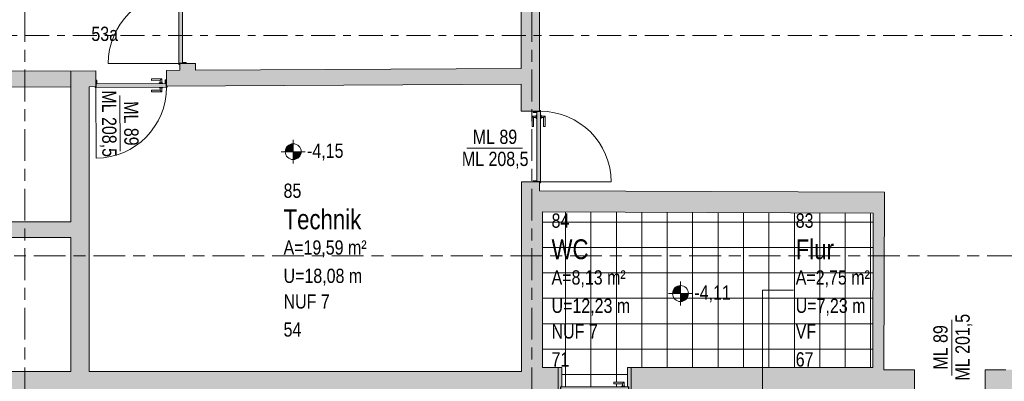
# Model space of a CAD drawing. Header units: metres. Extents: x 2 to 163, y -54 to 869.
# Tile 47 of 78: x 30.46 to 42.85, y 6.4 to 10.96. Entities that reach past the tile are written whole.
import ezdxf

# ---------------------------------------------------------------- set-up
doc = ezdxf.new("R2010")
doc.units = ezdxf.units.M
doc.linetypes.add('_Rasterlinie_', pattern=[0.75, 0.4, -0.1, 0.15, -0.1])
doc.linetypes.add('_Schnittlinie_', pattern=[0.6, 0.3, -0.1, 0.1, -0.1])
for name, color, linetype, lineweight in [('A_Geschossdecken_Oberflächenschraffur', 7, 'Continuous', 5), ('A_Hoehenkoten', 124, 'Continuous', 5), ('A_Raster', 128, 'Continuous', 5), ('A_Raum-Txt', 16, 'Continuous', 5), ('A_Symbol-S_A', 172, 'Continuous', 5), ('A_Tuer', 128, 'Continuous', 5), ('A_Türen_Element', 128, 'Continuous', 5), ('A_Türen_Rahmen', 128, 'Continuous', 5), ('A_Wand', 244, 'Continuous', 5), ('A_Wand_Schraff', 1, 'Continuous', 5), ('A_Öffnung', 128, 'Continuous', 5)]:
    doc.layers.add(name, color=color, linetype=linetype, lineweight=lineweight)
doc.styles.add('Arial_1', font='arial.ttf', dxfattribs={"width": 0.8, "height": 0.18})
doc.styles.add('Arial_B', font='txt', dxfattribs={"width": 0.8, "height": 0.25})
pattern_1 = [(0, (56.20742, 4.247), (0, 0.32), []), (90, (56.20742, 4.247), (-0.32, 2e-17), [])]

# ---------------------------------------------------------------- blocks, each defined once
blk = doc.blocks.new('TU DF 1 - Rahmenstock flächenbündig variabel - DL - H - 840 x 2000-8069375-AB-E-1 OK FFB')
at = {"layer": 'A_Tuer', "lineweight": 9}
h = blk.add_hatch(color=253, dxfattribs=at)
h.paths.add_polyline_path([(-0.43, 0.145), (-0.46, 0.145), (-0.46, -0.145), (-0.415, -0.145), (-0.415, 0.1), (-0.43, 0.1)], flags=0)
h.paths.add_polyline_path([(0.43, 0.145), (0.43, 0.1), (0.415, 0.1), (0.415, -0.145), (0.46, -0.145), (0.46, 0.145)], flags=0)
blk.add_hatch(color=253, dxfattribs=at).paths.add_polyline_path([(-0.414, 0.145), (-0.426, 0.145), (-0.426, 0.1), (0.426, 0.1), (0.426, 0.145), (-0.346, 0.145)], flags=0)
at = {"layer": 'A_Tuer', "color": 250, "lineweight": 9}
for p, q in [((-0.46, -0.145), (-0.46, 0.145)), ((-0.38, 0.155), (-0.38, 0.145)), ((-0.38, 0.155), (-0.34, 0.155)), ((-0.37, 0.205), (-0.37, 0.155)), ((-0.24, 0.205), (-0.37, 0.205)), ((-0.37, 0.205), (-0.37, 0.155)), ((-0.24, 0.205), (-0.37, 0.205)), ((-0.35, 0.155), (-0.35, 0.185)), ((-0.35, 0.185), (-0.24, 0.185)), ((-0.35, 0.155), (-0.35, 0.185)), ((-0.35, 0.185), (-0.24, 0.185)), ((-0.34, 0.145), (-0.34, 0.155)), ((-0.24, 0.205), (-0.24, 0.185)), ((-0.24, 0.205), (-0.24, 0.185)), ((0.46, 0.145), (0.46, -0.145)), ((-0.38, 0.1), (-0.38, 0.09)), ((-0.34, 0.09), (-0.38, 0.09)), ((-0.37, 0.09), (-0.37, 0.04)), ((-0.37, 0.09), (-0.37, 0.04)), ((-0.37, 0.04), (-0.24, 0.04)), ((-0.37, 0.04), (-0.24, 0.04)), ((-0.35, 0.06), (-0.35, 0.09)), ((-0.35, 0.06), (-0.35, 0.09)), ((-0.24, 0.06), (-0.35, 0.06)), ((-0.24, 0.06), (-0.35, 0.06)), ((-0.34, 0.09), (-0.34, 0.1)), ((-0.24, 0.06), (-0.24, 0.04)), ((-0.24, 0.06), (-0.24, 0.04))]:
    blk.add_line(p, q, dxfattribs=at)
for points in [[(-0.35, 0.185), (-0.35, 0.185), (-0.35, 0.185), (-0.351, 0.186), (-0.351, 0.186), (-0.352, 0.187), (-0.352, 0.187), (-0.353, 0.188), (-0.354, 0.189), (-0.355, 0.19), (-0.356, 0.191), (-0.356, 0.191), (-0.357, 0.192), (-0.357, 0.192), (-0.358, 0.193), (-0.359, 0.194), (-0.359, 0.194), (-0.36, 0.195), (-0.361, 0.196), (-0.361, 0.196), (-0.362, 0.197), (-0.363, 0.198), (-0.363, 0.198), (-0.364, 0.199), (-0.364, 0.199), (-0.365, 0.2), (-0.366, 0.201), (-0.366, 0.201), (-0.367, 0.202), (-0.368, 0.203), (-0.368, 0.203), (-0.369, 0.204), (-0.369, 0.204), (-0.37, 0.205), (-0.37, 0.205), (-0.37, 0.205)], [(-0.35, 0.185), (-0.35, 0.185), (-0.35, 0.185), (-0.351, 0.186), (-0.351, 0.186), (-0.352, 0.187), (-0.352, 0.187), (-0.353, 0.188), (-0.354, 0.189), (-0.355, 0.19), (-0.356, 0.191), (-0.356, 0.191), (-0.357, 0.192), (-0.357, 0.192), (-0.358, 0.193), (-0.359, 0.194), (-0.359, 0.194), (-0.36, 0.195), (-0.361, 0.196), (-0.361, 0.196), (-0.362, 0.197), (-0.363, 0.198), (-0.363, 0.198), (-0.364, 0.199), (-0.364, 0.199), (-0.365, 0.2), (-0.366, 0.201), (-0.366, 0.201), (-0.367, 0.202), (-0.368, 0.203), (-0.368, 0.203), (-0.369, 0.204), (-0.369, 0.204), (-0.37, 0.205), (-0.37, 0.205), (-0.37, 0.205)], [(-0.37, 0.04), (-0.37, 0.04), (-0.37, 0.04), (-0.369, 0.041), (-0.369, 0.041), (-0.368, 0.042), (-0.368, 0.042), (-0.367, 0.043), (-0.366, 0.044), (-0.365, 0.045), (-0.364, 0.046), (-0.364, 0.046), (-0.363, 0.047), (-0.363, 0.047), (-0.362, 0.048), (-0.361, 0.049), (-0.361, 0.049), (-0.36, 0.05), (-0.359, 0.051), (-0.359, 0.051), (-0.358, 0.052), (-0.357, 0.053), (-0.357, 0.053), (-0.356, 0.054), (-0.356, 0.054), (-0.355, 0.055), (-0.354, 0.056), (-0.354, 0.056), (-0.353, 0.057), (-0.352, 0.058), (-0.352, 0.058), (-0.351, 0.059), (-0.351, 0.059), (-0.35, 0.06), (-0.35, 0.06), (-0.35, 0.06)], [(-0.37, 0.04), (-0.37, 0.04), (-0.37, 0.04), (-0.369, 0.041), (-0.369, 0.041), (-0.368, 0.042), (-0.368, 0.042), (-0.367, 0.043), (-0.366, 0.044), (-0.365, 0.045), (-0.364, 0.046), (-0.364, 0.046), (-0.363, 0.047), (-0.363, 0.047), (-0.362, 0.048), (-0.361, 0.049), (-0.361, 0.049), (-0.36, 0.05), (-0.359, 0.051), (-0.359, 0.051), (-0.358, 0.052), (-0.357, 0.053), (-0.357, 0.053), (-0.356, 0.054), (-0.356, 0.054), (-0.355, 0.055), (-0.354, 0.056), (-0.354, 0.056), (-0.353, 0.057), (-0.352, 0.058), (-0.352, 0.058), (-0.351, 0.059), (-0.351, 0.059), (-0.35, 0.06), (-0.35, 0.06), (-0.35, 0.06)]]:
    blk.add_open_spline(points, degree=3, knots=[0, 0, 0, 0, 0.083333, 0.125, 0.166667, 0.208333, 0.229167, 0.25, 0.291667, 0.333333, 0.354167, 0.375, 0.395833, 0.416667, 0.4375, 0.458333, 0.479167, 0.5, 0.520833, 0.541667, 0.5625, 0.583333, 0.604167, 0.625, 0.645833, 0.666667, 0.6875, 0.708333, 0.75, 0.770833, 0.791667, 0.833333, 0.875, 0.916667, 1, 1, 1, 1], dxfattribs=at)
at = {"layer": 'A_Türen_Element', "color": 250, "lineweight": 9}
for p, q in [((-0.426, 0.145), (0.426, 0.145)), ((-0.426, 0.1), (-0.426, 0.145)), ((0.426, 0.145), (0.426, 0.1)), ((0.426, 0.1), (-0.426, 0.1))]:
    blk.add_line(p, q, dxfattribs=at)
at = {"layer": 'A_Türen_Rahmen', "color": 250, "lineweight": 9}
for p, q in [((-0.43, 0.145), (-0.46, 0.145)), ((-0.43, 0.1), (-0.43, 0.145)), ((0.46, 0.145), (0.43, 0.145)), ((0.43, 0.145), (0.43, 0.1)), ((-0.415, 0.1), (-0.43, 0.1)), ((-0.415, -0.145), (-0.415, 0.1)), ((0.43, 0.1), (0.415, 0.1)), ((0.415, 0.1), (0.415, -0.145)), ((-0.46, -0.145), (-0.415, -0.145)), ((0.415, -0.145), (0.46, -0.145))]:
    blk.add_line(p, q, dxfattribs=at)
at = {"layer": 'A_Öffnung', "color": 250, "lineweight": 9}
blk.add_line((0.43, 0.145), (0.43, 1.005), dxfattribs=at)
blk.add_arc((0.43, 0.145), 0.86, 90, 180, dxfattribs=at)
blk = doc.blocks.new('TU DF 1 - Stahl-Eckzarge flächenbündig - DL - 860 x 2070-8580523-AB-E-1 OK FFB')
at = {"layer": 'A_Tuer', "lineweight": 9}
h = blk.add_hatch(color=253, dxfattribs=at)
h.paths.add_polyline_path([(0.455, 0.115), (0.455, 0.125), (0.445, 0.125), (0.445, 0.115), (0.447, 0.115), (0.447, 0.123), (0.453, 0.123), (0.453, 0.115)], flags=0)
h.paths.add_polyline_path([(0.445, 0.035), (0.445, 0.045), (0.443, 0.045), (0.443, 0.037), (0.432, 0.037), (0.432, 0.078), (0.445, 0.078), (0.445, 0.08), (0.43, 0.08), (0.43, 0.035), (0.445, 0.035)], flags=0)
h.paths.add_polyline_path([(-0.43, 0.035), (-0.43, 0.08), (-0.445, 0.08), (-0.445, 0.078), (-0.432, 0.078), (-0.432, 0.037), (-0.443, 0.037), (-0.443, 0.045), (-0.445, 0.045), (-0.445, 0.035)], flags=0)
h.paths.add_polyline_path([(-0.445, 0.115), (-0.445, 0.125), (-0.455, 0.125), (-0.455, 0.115), (-0.453, 0.115), (-0.453, 0.123), (-0.447, 0.123), (-0.447, 0.115)], flags=0)
blk.add_hatch(color=253, dxfattribs=at).paths.add_polyline_path([(0.441, 0.08), (0.441, 0.125), (-0.441, 0.125), (-0.441, 0.08), (0.251, 0.08)], flags=0)
at = {"layer": 'A_Tuer', "color": 250, "lineweight": 9}
for p, q in [((-0.395, 0.135), (-0.395, 0.125)), ((-0.395, 0.135), (-0.355, 0.135)), ((-0.385, 0.185), (-0.385, 0.135)), ((-0.255, 0.185), (-0.385, 0.185)), ((-0.385, 0.185), (-0.385, 0.135)), ((-0.255, 0.185), (-0.385, 0.185)), ((-0.365, 0.135), (-0.365, 0.165)), ((-0.365, 0.165), (-0.255, 0.165)), ((-0.365, 0.135), (-0.365, 0.165)), ((-0.365, 0.165), (-0.255, 0.165)), ((-0.355, 0.125), (-0.355, 0.135)), ((-0.255, 0.185), (-0.255, 0.165)), ((-0.255, 0.185), (-0.255, 0.165)), ((-0.395, 0.08), (-0.395, 0.07)), ((-0.355, 0.07), (-0.395, 0.07)), ((-0.385, 0.07), (-0.385, 0.02)), ((-0.385, 0.07), (-0.385, 0.02)), ((-0.385, 0.02), (-0.255, 0.02)), ((-0.385, 0.02), (-0.255, 0.02)), ((-0.365, 0.04), (-0.365, 0.07)), ((-0.365, 0.04), (-0.365, 0.07)), ((-0.255, 0.04), (-0.365, 0.04)), ((-0.255, 0.04), (-0.365, 0.04)), ((-0.355, 0.07), (-0.355, 0.08)), ((-0.255, 0.04), (-0.255, 0.02)), ((-0.255, 0.04), (-0.255, 0.02))]:
    blk.add_line(p, q, dxfattribs=at)
for points in [[(-0.365, 0.165), (-0.365, 0.165), (-0.365, 0.165), (-0.366, 0.166), (-0.366, 0.166), (-0.367, 0.167), (-0.367, 0.167), (-0.368, 0.168), (-0.369, 0.169), (-0.37, 0.17), (-0.371, 0.171), (-0.371, 0.171), (-0.372, 0.172), (-0.372, 0.172), (-0.373, 0.173), (-0.374, 0.174), (-0.374, 0.174), (-0.375, 0.175), (-0.376, 0.176), (-0.376, 0.176), (-0.377, 0.177), (-0.378, 0.178), (-0.378, 0.178), (-0.379, 0.179), (-0.379, 0.179), (-0.38, 0.18), (-0.381, 0.181), (-0.381, 0.181), (-0.382, 0.182), (-0.383, 0.183), (-0.383, 0.183), (-0.384, 0.184), (-0.384, 0.184), (-0.385, 0.185), (-0.385, 0.185), (-0.385, 0.185)], [(-0.365, 0.165), (-0.365, 0.165), (-0.365, 0.165), (-0.366, 0.166), (-0.366, 0.166), (-0.367, 0.167), (-0.367, 0.167), (-0.368, 0.168), (-0.369, 0.169), (-0.37, 0.17), (-0.371, 0.171), (-0.371, 0.171), (-0.372, 0.172), (-0.372, 0.172), (-0.373, 0.173), (-0.374, 0.174), (-0.374, 0.174), (-0.375, 0.175), (-0.376, 0.176), (-0.376, 0.176), (-0.377, 0.177), (-0.378, 0.178), (-0.378, 0.178), (-0.379, 0.179), (-0.379, 0.179), (-0.38, 0.18), (-0.381, 0.181), (-0.381, 0.181), (-0.382, 0.182), (-0.383, 0.183), (-0.383, 0.183), (-0.384, 0.184), (-0.384, 0.184), (-0.385, 0.185), (-0.385, 0.185), (-0.385, 0.185)], [(-0.385, 0.02), (-0.385, 0.02), (-0.385, 0.02), (-0.384, 0.021), (-0.384, 0.021), (-0.383, 0.022), (-0.383, 0.022), (-0.382, 0.023), (-0.381, 0.024), (-0.38, 0.025), (-0.379, 0.026), (-0.379, 0.026), (-0.378, 0.027), (-0.378, 0.027), (-0.377, 0.028), (-0.376, 0.029), (-0.376, 0.029), (-0.375, 0.03), (-0.374, 0.031), (-0.374, 0.031), (-0.373, 0.032), (-0.372, 0.033), (-0.372, 0.033), (-0.371, 0.034), (-0.371, 0.034), (-0.37, 0.035), (-0.369, 0.036), (-0.369, 0.036), (-0.368, 0.037), (-0.367, 0.038), (-0.367, 0.038), (-0.366, 0.039), (-0.366, 0.039), (-0.365, 0.04), (-0.365, 0.04), (-0.365, 0.04)], [(-0.385, 0.02), (-0.385, 0.02), (-0.385, 0.02), (-0.384, 0.021), (-0.384, 0.021), (-0.383, 0.022), (-0.383, 0.022), (-0.382, 0.023), (-0.381, 0.024), (-0.38, 0.025), (-0.379, 0.026), (-0.379, 0.026), (-0.378, 0.027), (-0.378, 0.027), (-0.377, 0.028), (-0.376, 0.029), (-0.376, 0.029), (-0.375, 0.03), (-0.374, 0.031), (-0.374, 0.031), (-0.373, 0.032), (-0.372, 0.033), (-0.372, 0.033), (-0.371, 0.034), (-0.371, 0.034), (-0.37, 0.035), (-0.369, 0.036), (-0.369, 0.036), (-0.368, 0.037), (-0.367, 0.038), (-0.367, 0.038), (-0.366, 0.039), (-0.366, 0.039), (-0.365, 0.04), (-0.365, 0.04), (-0.365, 0.04)]]:
    blk.add_open_spline(points, degree=3, knots=[0, 0, 0, 0, 0.083333, 0.125, 0.166667, 0.208333, 0.229167, 0.25, 0.291667, 0.333333, 0.354167, 0.375, 0.395833, 0.416667, 0.4375, 0.458333, 0.479167, 0.5, 0.520833, 0.541667, 0.5625, 0.583333, 0.604167, 0.625, 0.645833, 0.666667, 0.6875, 0.708333, 0.75, 0.770833, 0.791667, 0.833333, 0.875, 0.916667, 1, 1, 1, 1], dxfattribs=at)
at = {"layer": 'A_Türen_Element', "color": 250, "lineweight": 9}
for p, q in [((-0.441, 0.125), (0.441, 0.125)), ((-0.441, 0.08), (-0.441, 0.125)), ((0.441, 0.125), (0.441, 0.08)), ((0.441, 0.08), (-0.441, 0.08))]:
    blk.add_line(p, q, dxfattribs=at)
at = {"layer": 'A_Türen_Rahmen', "color": 250, "lineweight": 9}
for p, q in [((-0.445, 0.125), (-0.455, 0.125)), ((-0.455, 0.125), (-0.455, 0.115)), ((-0.445, 0.115), (-0.445, 0.125)), ((0.455, 0.125), (0.445, 0.125)), ((0.445, 0.125), (0.445, 0.115)), ((0.455, 0.115), (0.455, 0.125)), ((-0.453, 0.115), (-0.453, 0.123)), ((-0.453, 0.123), (-0.447, 0.123)), ((-0.447, 0.123), (-0.447, 0.115)), ((-0.43, 0.08), (-0.445, 0.08)), ((-0.445, 0.078), (-0.432, 0.078)), ((-0.443, 0.045), (-0.445, 0.045)), ((-0.445, 0.035), (-0.43, 0.035)), ((-0.443, 0.037), (-0.443, 0.045)), ((-0.432, 0.037), (-0.443, 0.037)), ((-0.432, 0.078), (-0.432, 0.037)), ((-0.43, 0.035), (-0.43, 0.08)), ((0.445, 0.08), (0.43, 0.08)), ((0.43, 0.08), (0.43, 0.035)), ((0.43, 0.035), (0.445, 0.035)), ((0.432, 0.037), (0.432, 0.078)), ((0.432, 0.078), (0.445, 0.078)), ((0.443, 0.037), (0.432, 0.037)), ((0.445, 0.045), (0.443, 0.045)), ((0.443, 0.045), (0.443, 0.037)), ((0.447, 0.115), (0.447, 0.123)), ((0.447, 0.123), (0.453, 0.123)), ((0.453, 0.123), (0.453, 0.115))]:
    blk.add_line(p, q, dxfattribs=at)
at = {"layer": 'A_Öffnung', "color": 250, "lineweight": 9}
blk.add_line((0.445, 0.125), (0.445, 1.015), dxfattribs=at)
blk.add_arc((0.445, 0.125), 0.89, 90, 180, dxfattribs=at)
blk = doc.blocks.new('TU DF 1 - Stahl-Eckzarge flächenbündig - DL - 860 x 2070-8580554-AB-E-1 OK FFB')
at = {"layer": 'A_Tuer', "lineweight": 9}
h = blk.add_hatch(color=253, dxfattribs=at)
h.paths.add_polyline_path([(0.455, 0.11), (0.445, 0.11), (0.446, 0.1), (0.447, 0.1), (0.447, 0.108), (0.453, 0.108), (0.453, 0.1), (0.455, 0.1)], flags=0)
h.paths.add_polyline_path([(-0.445, 0.11), (-0.455, 0.11), (-0.455, 0.1), (-0.453, 0.1), (-0.453, 0.108), (-0.447, 0.108), (-0.447, 0.1), (-0.445, 0.1)], flags=0)
h.paths.add_polyline_path([(0.445, 0.065), (0.43, 0.065), (0.43, 0.02), (0.445, 0.02), (0.445, 0.03), (0.443, 0.03), (0.443, 0.022), (0.432, 0.022), (0.432, 0.063), (0.445, 0.063)], flags=0)
h.paths.add_polyline_path([(-0.43, 0.065), (-0.445, 0.065), (-0.444, 0.063), (-0.432, 0.063), (-0.432, 0.022), (-0.443, 0.022), (-0.443, 0.03), (-0.445, 0.03), (-0.444, 0.02), (-0.43, 0.02), (-0.43, 0.046)], flags=0)
blk.add_hatch(color=253, dxfattribs=at).paths.add_polyline_path([(0.441, 0.11), (-0.441, 0.11), (-0.441, 0.065), (0.441, 0.065)], flags=0)
at = {"layer": 'A_Tuer', "color": 250, "lineweight": 9}
for p, q in [((-0.385, 0.17), (-0.385, 0.12)), ((-0.255, 0.17), (-0.385, 0.17)), ((-0.385, 0.17), (-0.385, 0.12)), ((-0.255, 0.17), (-0.385, 0.17)), ((-0.365, 0.12), (-0.365, 0.15)), ((-0.365, 0.15), (-0.255, 0.15)), ((-0.365, 0.12), (-0.365, 0.15)), ((-0.365, 0.15), (-0.255, 0.15)), ((-0.255, 0.17), (-0.255, 0.15)), ((-0.255, 0.17), (-0.255, 0.15)), ((-0.395, 0.12), (-0.395, 0.11)), ((-0.395, 0.12), (-0.355, 0.12)), ((-0.395, 0.065), (-0.395, 0.055)), ((-0.355, 0.055), (-0.395, 0.055)), ((-0.385, 0.055), (-0.385, 0.005)), ((-0.385, 0.055), (-0.385, 0.005)), ((-0.385, 0.005), (-0.255, 0.005)), ((-0.385, 0.005), (-0.255, 0.005)), ((-0.365, 0.025), (-0.365, 0.055)), ((-0.365, 0.025), (-0.365, 0.055)), ((-0.255, 0.025), (-0.365, 0.025)), ((-0.255, 0.025), (-0.365, 0.025)), ((-0.355, 0.11), (-0.355, 0.12)), ((-0.355, 0.055), (-0.355, 0.065)), ((-0.255, 0.025), (-0.255, 0.005)), ((-0.255, 0.025), (-0.255, 0.005))]:
    blk.add_line(p, q, dxfattribs=at)
for points in [[(-0.365, 0.15), (-0.365, 0.15), (-0.365, 0.15), (-0.366, 0.151), (-0.366, 0.151), (-0.367, 0.152), (-0.367, 0.152), (-0.368, 0.153), (-0.369, 0.154), (-0.37, 0.155), (-0.371, 0.156), (-0.371, 0.156), (-0.372, 0.157), (-0.372, 0.157), (-0.373, 0.158), (-0.374, 0.159), (-0.374, 0.159), (-0.375, 0.16), (-0.376, 0.161), (-0.376, 0.161), (-0.377, 0.162), (-0.378, 0.163), (-0.378, 0.163), (-0.379, 0.164), (-0.379, 0.164), (-0.38, 0.165), (-0.381, 0.166), (-0.381, 0.166), (-0.382, 0.167), (-0.383, 0.168), (-0.383, 0.168), (-0.384, 0.169), (-0.384, 0.169), (-0.385, 0.17), (-0.385, 0.17), (-0.385, 0.17)], [(-0.365, 0.15), (-0.365, 0.15), (-0.365, 0.15), (-0.366, 0.151), (-0.366, 0.151), (-0.367, 0.152), (-0.367, 0.152), (-0.368, 0.153), (-0.369, 0.154), (-0.37, 0.155), (-0.371, 0.156), (-0.371, 0.156), (-0.372, 0.157), (-0.372, 0.157), (-0.373, 0.158), (-0.374, 0.159), (-0.374, 0.159), (-0.375, 0.16), (-0.376, 0.161), (-0.376, 0.161), (-0.377, 0.162), (-0.378, 0.163), (-0.378, 0.163), (-0.379, 0.164), (-0.379, 0.164), (-0.38, 0.165), (-0.381, 0.166), (-0.381, 0.166), (-0.382, 0.167), (-0.383, 0.168), (-0.383, 0.168), (-0.384, 0.169), (-0.384, 0.169), (-0.385, 0.17), (-0.385, 0.17), (-0.385, 0.17)], [(-0.385, 0.005), (-0.385, 0.005), (-0.385, 0.005), (-0.384, 0.006), (-0.384, 0.006), (-0.383, 0.007), (-0.383, 0.007), (-0.382, 0.008), (-0.381, 0.009), (-0.38, 0.01), (-0.379, 0.011), (-0.379, 0.011), (-0.378, 0.012), (-0.378, 0.012), (-0.377, 0.013), (-0.376, 0.014), (-0.376, 0.014), (-0.375, 0.015), (-0.374, 0.016), (-0.374, 0.016), (-0.373, 0.017), (-0.372, 0.018), (-0.372, 0.018), (-0.371, 0.019), (-0.371, 0.019), (-0.37, 0.02), (-0.369, 0.021), (-0.369, 0.021), (-0.368, 0.022), (-0.367, 0.023), (-0.367, 0.023), (-0.366, 0.024), (-0.366, 0.024), (-0.365, 0.025), (-0.365, 0.025), (-0.365, 0.025)], [(-0.385, 0.005), (-0.385, 0.005), (-0.385, 0.005), (-0.384, 0.006), (-0.384, 0.006), (-0.383, 0.007), (-0.383, 0.007), (-0.382, 0.008), (-0.381, 0.009), (-0.38, 0.01), (-0.379, 0.011), (-0.379, 0.011), (-0.378, 0.012), (-0.378, 0.012), (-0.377, 0.013), (-0.376, 0.014), (-0.376, 0.014), (-0.375, 0.015), (-0.374, 0.016), (-0.374, 0.016), (-0.373, 0.017), (-0.372, 0.018), (-0.372, 0.018), (-0.371, 0.019), (-0.371, 0.019), (-0.37, 0.02), (-0.369, 0.021), (-0.369, 0.021), (-0.368, 0.022), (-0.367, 0.023), (-0.367, 0.023), (-0.366, 0.024), (-0.366, 0.024), (-0.365, 0.025), (-0.365, 0.025), (-0.365, 0.025)]]:
    blk.add_open_spline(points, degree=3, knots=[0, 0, 0, 0, 0.083333, 0.125, 0.166667, 0.208333, 0.229167, 0.25, 0.291667, 0.333333, 0.354167, 0.375, 0.395833, 0.416667, 0.4375, 0.458333, 0.479167, 0.5, 0.520833, 0.541667, 0.5625, 0.583333, 0.604167, 0.625, 0.645833, 0.666667, 0.6875, 0.708333, 0.75, 0.770833, 0.791667, 0.833333, 0.875, 0.916667, 1, 1, 1, 1], dxfattribs=at)
at = {"layer": 'A_Türen_Element', "color": 250, "lineweight": 9}
for p, q in [((-0.441, 0.11), (0.441, 0.11)), ((-0.441, 0.065), (-0.441, 0.11)), ((0.441, 0.065), (-0.441, 0.065)), ((0.441, 0.11), (0.441, 0.065))]:
    blk.add_line(p, q, dxfattribs=at)
at = {"layer": 'A_Türen_Rahmen', "color": 250, "lineweight": 9}
for p, q in [((-0.445, 0.11), (-0.455, 0.11)), ((-0.455, 0.11), (-0.455, 0.1)), ((-0.453, 0.1), (-0.453, 0.108)), ((-0.453, 0.108), (-0.447, 0.108)), ((-0.447, 0.108), (-0.447, 0.1)), ((-0.445, 0.1), (-0.445, 0.11)), ((-0.43, 0.065), (-0.445, 0.065)), ((-0.445, 0.063), (-0.432, 0.063)), ((-0.443, 0.03), (-0.445, 0.03)), ((-0.445, 0.02), (-0.43, 0.02)), ((-0.443, 0.022), (-0.443, 0.03)), ((-0.432, 0.022), (-0.443, 0.022)), ((-0.432, 0.063), (-0.432, 0.022)), ((-0.43, 0.02), (-0.43, 0.065)), ((0.445, 0.065), (0.43, 0.065)), ((0.43, 0.065), (0.43, 0.02)), ((0.43, 0.02), (0.445, 0.02)), ((0.432, 0.022), (0.432, 0.063)), ((0.432, 0.063), (0.445, 0.063)), ((0.443, 0.022), (0.432, 0.022)), ((0.445, 0.03), (0.443, 0.03)), ((0.443, 0.03), (0.443, 0.022)), ((0.455, 0.11), (0.445, 0.11)), ((0.445, 0.11), (0.445, 0.1)), ((0.447, 0.1), (0.447, 0.108)), ((0.447, 0.108), (0.453, 0.108)), ((0.453, 0.108), (0.453, 0.1)), ((0.455, 0.1), (0.455, 0.11))]:
    blk.add_line(p, q, dxfattribs=at)
at = {"layer": 'A_Öffnung', "color": 250, "lineweight": 9}
blk.add_line((0.445, 0.11), (0.445, 1), dxfattribs=at)
blk.add_arc((0.445, 0.11), 0.89, 90, 180, dxfattribs=at)
blk = doc.blocks.new('TU DF 1 - Stahl-Eckzarge flächenbündig - DL - 860 x 2070-8580555-AB-E-1 OK FFB')
at = {"layer": 'A_Tuer', "lineweight": 9}
h = blk.add_hatch(color=253, dxfattribs=at)
h.paths.add_polyline_path([(0.455, -0.11), (0.455, -0.1), (0.453, -0.1), (0.453, -0.108), (0.447, -0.108), (0.447, -0.1), (0.445, -0.1), (0.445, -0.11)], flags=0)
h.paths.add_polyline_path([(0.445, -0.065), (0.445, -0.063), (0.432, -0.063), (0.432, -0.022), (0.443, -0.022), (0.443, -0.03), (0.445, -0.03), (0.445, -0.02), (0.43, -0.02), (0.43, -0.065), (0.445, -0.065)], flags=0)
h.paths.add_polyline_path([(-0.43, -0.065), (-0.43, -0.02), (-0.445, -0.02), (-0.445, -0.03), (-0.443, -0.03), (-0.443, -0.022), (-0.432, -0.022), (-0.432, -0.063), (-0.445, -0.063), (-0.445, -0.065)], flags=0)
h.paths.add_polyline_path([(-0.445, -0.11), (-0.445, -0.1), (-0.447, -0.101), (-0.447, -0.108), (-0.453, -0.108), (-0.453, -0.1), (-0.455, -0.101), (-0.455, -0.11)], flags=0)
blk.add_hatch(color=253, dxfattribs=at).paths.add_polyline_path([(0.441, -0.11), (0.441, -0.065), (-0.441, -0.065), (-0.441, -0.11), (0.321, -0.11)], flags=0)
at = {"layer": 'A_Tuer', "color": 250, "lineweight": 9}
for p, q in [((-0.395, -0.055), (-0.395, -0.065)), ((-0.395, -0.055), (-0.355, -0.055)), ((-0.395, -0.11), (-0.395, -0.12)), ((-0.355, -0.12), (-0.395, -0.12)), ((-0.385, -0.005), (-0.385, -0.055)), ((-0.255, -0.005), (-0.385, -0.005)), ((-0.385, -0.005), (-0.385, -0.055)), ((-0.255, -0.005), (-0.385, -0.005)), ((-0.385, -0.12), (-0.385, -0.17)), ((-0.385, -0.12), (-0.385, -0.17)), ((-0.365, -0.055), (-0.365, -0.025)), ((-0.365, -0.025), (-0.255, -0.025)), ((-0.365, -0.055), (-0.365, -0.025)), ((-0.365, -0.025), (-0.255, -0.025)), ((-0.365, -0.15), (-0.365, -0.12)), ((-0.365, -0.15), (-0.365, -0.12)), ((-0.355, -0.065), (-0.355, -0.055)), ((-0.355, -0.12), (-0.355, -0.11)), ((-0.255, -0.005), (-0.255, -0.025)), ((-0.255, -0.005), (-0.255, -0.025)), ((-0.385, -0.17), (-0.255, -0.17)), ((-0.385, -0.17), (-0.255, -0.17)), ((-0.255, -0.15), (-0.365, -0.15)), ((-0.255, -0.15), (-0.365, -0.15)), ((-0.255, -0.15), (-0.255, -0.17)), ((-0.255, -0.15), (-0.255, -0.17))]:
    blk.add_line(p, q, dxfattribs=at)
for points in [[(-0.365, -0.025), (-0.365, -0.025), (-0.365, -0.025), (-0.366, -0.024), (-0.366, -0.024), (-0.367, -0.023), (-0.367, -0.023), (-0.368, -0.022), (-0.369, -0.021), (-0.37, -0.02), (-0.371, -0.019), (-0.371, -0.019), (-0.372, -0.018), (-0.372, -0.018), (-0.373, -0.017), (-0.374, -0.016), (-0.374, -0.016), (-0.375, -0.015), (-0.376, -0.014), (-0.376, -0.014), (-0.377, -0.013), (-0.378, -0.012), (-0.378, -0.012), (-0.379, -0.011), (-0.379, -0.011), (-0.38, -0.01), (-0.381, -0.009), (-0.381, -0.009), (-0.382, -0.008), (-0.383, -0.007), (-0.383, -0.007), (-0.384, -0.006), (-0.384, -0.006), (-0.385, -0.005), (-0.385, -0.005), (-0.385, -0.005)], [(-0.365, -0.025), (-0.365, -0.025), (-0.365, -0.025), (-0.366, -0.024), (-0.366, -0.024), (-0.367, -0.023), (-0.367, -0.023), (-0.368, -0.022), (-0.369, -0.021), (-0.37, -0.02), (-0.371, -0.019), (-0.371, -0.019), (-0.372, -0.018), (-0.372, -0.018), (-0.373, -0.017), (-0.374, -0.016), (-0.374, -0.016), (-0.375, -0.015), (-0.376, -0.014), (-0.376, -0.014), (-0.377, -0.013), (-0.378, -0.012), (-0.378, -0.012), (-0.379, -0.011), (-0.379, -0.011), (-0.38, -0.01), (-0.381, -0.009), (-0.381, -0.009), (-0.382, -0.008), (-0.383, -0.007), (-0.383, -0.007), (-0.384, -0.006), (-0.384, -0.006), (-0.385, -0.005), (-0.385, -0.005), (-0.385, -0.005)], [(-0.385, -0.17), (-0.385, -0.17), (-0.385, -0.17), (-0.384, -0.169), (-0.384, -0.169), (-0.383, -0.168), (-0.383, -0.168), (-0.382, -0.167), (-0.381, -0.166), (-0.38, -0.165), (-0.379, -0.164), (-0.379, -0.164), (-0.378, -0.163), (-0.378, -0.163), (-0.377, -0.162), (-0.376, -0.161), (-0.376, -0.161), (-0.375, -0.16), (-0.374, -0.159), (-0.374, -0.159), (-0.373, -0.158), (-0.372, -0.157), (-0.372, -0.157), (-0.371, -0.156), (-0.371, -0.156), (-0.37, -0.155), (-0.369, -0.154), (-0.369, -0.154), (-0.368, -0.153), (-0.367, -0.152), (-0.367, -0.152), (-0.366, -0.151), (-0.366, -0.151), (-0.365, -0.15), (-0.365, -0.15), (-0.365, -0.15)], [(-0.385, -0.17), (-0.385, -0.17), (-0.385, -0.17), (-0.384, -0.169), (-0.384, -0.169), (-0.383, -0.168), (-0.383, -0.168), (-0.382, -0.167), (-0.381, -0.166), (-0.38, -0.165), (-0.379, -0.164), (-0.379, -0.164), (-0.378, -0.163), (-0.378, -0.163), (-0.377, -0.162), (-0.376, -0.161), (-0.376, -0.161), (-0.375, -0.16), (-0.374, -0.159), (-0.374, -0.159), (-0.373, -0.158), (-0.372, -0.157), (-0.372, -0.157), (-0.371, -0.156), (-0.371, -0.156), (-0.37, -0.155), (-0.369, -0.154), (-0.369, -0.154), (-0.368, -0.153), (-0.367, -0.152), (-0.367, -0.152), (-0.366, -0.151), (-0.366, -0.151), (-0.365, -0.15), (-0.365, -0.15), (-0.365, -0.15)]]:
    blk.add_open_spline(points, degree=3, knots=[0, 0, 0, 0, 0.083333, 0.125, 0.166667, 0.208333, 0.229167, 0.25, 0.291667, 0.333333, 0.354167, 0.375, 0.395833, 0.416667, 0.4375, 0.458333, 0.479167, 0.5, 0.520833, 0.541667, 0.5625, 0.583333, 0.604167, 0.625, 0.645833, 0.666667, 0.6875, 0.708333, 0.75, 0.770833, 0.791667, 0.833333, 0.875, 0.916667, 1, 1, 1, 1], dxfattribs=at)
at = {"layer": 'A_Türen_Element', "color": 250, "lineweight": 9}
for p, q in [((0.441, -0.065), (-0.441, -0.065)), ((-0.441, -0.065), (-0.441, -0.11)), ((-0.441, -0.11), (0.441, -0.11)), ((0.441, -0.11), (0.441, -0.065))]:
    blk.add_line(p, q, dxfattribs=at)
at = {"layer": 'A_Türen_Rahmen', "color": 250, "lineweight": 9}
for p, q in [((-0.455, -0.11), (-0.455, -0.1)), ((-0.445, -0.11), (-0.455, -0.11)), ((-0.453, -0.1), (-0.453, -0.108)), ((-0.453, -0.108), (-0.447, -0.108)), ((-0.447, -0.108), (-0.447, -0.1)), ((-0.445, -0.02), (-0.43, -0.02)), ((-0.443, -0.03), (-0.445, -0.03)), ((-0.445, -0.063), (-0.432, -0.063)), ((-0.43, -0.065), (-0.445, -0.065)), ((-0.445, -0.1), (-0.445, -0.11)), ((-0.443, -0.022), (-0.443, -0.03)), ((-0.432, -0.022), (-0.443, -0.022)), ((-0.432, -0.063), (-0.432, -0.022)), ((-0.43, -0.02), (-0.43, -0.065)), ((0.43, -0.02), (0.445, -0.02)), ((0.43, -0.065), (0.43, -0.02)), ((0.445, -0.065), (0.43, -0.065)), ((0.432, -0.022), (0.432, -0.063)), ((0.443, -0.022), (0.432, -0.022)), ((0.432, -0.063), (0.445, -0.063)), ((0.443, -0.03), (0.443, -0.022)), ((0.445, -0.03), (0.443, -0.03)), ((0.445, -0.11), (0.445, -0.1)), ((0.455, -0.11), (0.445, -0.11)), ((0.447, -0.1), (0.447, -0.108)), ((0.447, -0.108), (0.453, -0.108)), ((0.453, -0.108), (0.453, -0.1)), ((0.455, -0.1), (0.455, -0.11))]:
    blk.add_line(p, q, dxfattribs=at)
at = {"layer": 'A_Öffnung', "color": 250, "lineweight": 9}
blk.add_line((0.445, -0.11), (0.445, -1), dxfattribs=at)
blk.add_arc((0.445, -0.11), 0.89, 180, 270, dxfattribs=at)
blk = doc.blocks.new('Beschriftung Türen DL oder ML - Durchgangslichte mit Kennzeichen-6113498-AB-E-1 OK FFB')
at = {"layer": 'A_Tuer'}
blk.add_line((0, 0.00349), (0, -0.00351), dxfattribs=at)
blk = doc.blocks.new('Höhenkoten - Kreuz gefüllt-6114407-AB-E-1 OK FFB')
at = {"layer": 'A_Hoehenkoten'}
h = blk.add_hatch(color=256, dxfattribs=at)
edge = h.paths.add_edge_path(flags=0)
edge.add_line((-0.001, 0.0014), (0, 0.0014))
edge.add_line((0, 0.0014), (0, 0.0004))
edge.add_arc((0, 0.0014), 0.001, 180, 270, ccw=False)
h = blk.add_hatch(color=256, dxfattribs=at)
edge = h.paths.add_edge_path(flags=0)
edge.add_line((0.001, 0.0014), (0, 0.0014))
edge.add_line((0, 0.0014), (0, 0.0024))
edge.add_arc((0, 0.0014), 0.001, 0, 90, ccw=False)
for p, q in [((0, 0.0029), (0, -0.0001)), ((-0.0015, 0.0014), (0.0015, 0.0014)), ((-0.001, 0.0014), (0, 0.0014)), ((0, 0.0014), (-0.001, 0.0014)), ((0, 0.0014), (-0.001, 0.0014)), ((-0.001, 0.0014), (0, 0.0014)), ((0, 0.0014), (0, 0.0024)), ((0, 0.0024), (0, 0.0014)), ((0, 0.0024), (0, 0.0014)), ((0, 0.0014), (0, 0.0024)), ((0.001, 0.0014), (0, 0.0014)), ((0, 0.0014), (0, 0.0004)), ((0, 0.0004), (0, 0.0014)), ((0, 0.0014), (0.001, 0.0014)), ((0, 0.0014), (0.001, 0.0014)), ((0.001, 0.0014), (0, 0.0014)), ((0, 0.0014), (0, 0.0004)), ((0, 0.0004), (0, 0.0014))]:
    blk.add_line(p, q, dxfattribs=at)
for start, end in [(90, 180), (90, 180), (180, 270), (180, 270), (360, 90), (360, 90), (270, 0), (270, 360)]:
    blk.add_arc((0, 0.0014), 0.001, start, end, dxfattribs=at)

msp = doc.modelspace()

# ---------------------------------------------------------------- hatches: boundary and pattern name
at = {"layer": 'A_Geschossdecken_Oberflächenschraffur'}
h = msp.add_hatch(dxfattribs=at)
h.set_pattern_fill('FP_1', color=9, style=0, pattern_type=2)
h.set_pattern_definition(pattern_1)
h.paths.add_polyline_path([(38.1238, 6.2865), (38.1238, 6.3315), (38.1198, 6.3315), (38.1198, 6.2865)], flags=0)
h.paths.add_polyline_path([(37.2678, 6.2865), (37.2678, 6.3315), (37.2638, 6.3315), (37.2638, 6.2865)], flags=0)
h.paths.add_polyline_path([(37.9338, 6.3315), (38.0338, 6.3315), (38.0345, 6.3415), (38.0438, 6.3415), (38.0438, 6.3715), (37.9338, 6.3718), (37.9338, 6.3915), (38.0638, 6.3911), (38.0638, 6.3415), (38.0738, 6.3415), (38.0738, 6.3315), (38.1088, 6.3315), (38.1088, 6.5765), (41.1963, 6.5765), (41.2007, 8.5212), (37.0363, 8.5365), (37.0363, 6.5765), (37.2788, 6.5765), (37.2788, 6.3315), (37.8381, 6.3315)], flags=0)
h = msp.add_hatch(dxfattribs=at)
h.set_pattern_fill('FP_1', color=9, style=0, pattern_type=2)
h.set_pattern_definition(pattern_1)
h.paths.add_polyline_path([(38.1238, 6.2865), (38.1238, 6.3315), (38.1198, 6.3315), (38.1198, 6.2865)], flags=0)
h.paths.add_polyline_path([(37.2678, 6.2865), (37.2678, 6.3315), (37.2638, 6.3315), (37.2638, 6.2865)], flags=0)
h.paths.add_polyline_path([(37.9338, 6.3315), (38.0338, 6.3315), (38.0345, 6.3415), (38.0438, 6.3415), (38.0438, 6.3715), (37.9338, 6.3718), (37.9338, 6.3915), (38.0638, 6.3911), (38.0638, 6.3415), (38.0738, 6.3415), (38.0738, 6.3315), (38.1088, 6.3315), (38.1088, 6.5765), (41.1963, 6.5765), (41.2007, 8.5212), (37.0363, 8.5365), (37.0363, 6.5765), (37.2788, 6.5765), (37.2788, 6.3315), (37.8381, 6.3315)], flags=0)
at = {"layer": 'A_Wand_Schraff', "lineweight": 9}
h = msp.add_hatch(color=253, dxfattribs=at)
h.paths.add_polyline_path([(37.0013, 8.8016), (37.0013, 8.9124), (36.7713, 8.9123), (36.7713, 8.8024)], flags=0)
h.paths.add_polyline_path([(36.7709, 9.8023), (37.0009, 9.8024), (36.9986, 16.26), (36.7686, 16.2599), (36.7709, 9.8168)], flags=0)
h.paths.add_polyline_path([(36.768, 17.7999), (36.998, 17.8), (36.9974, 19.7224), (36.7674, 19.6397), (36.7679, 18.3395)], flags=0)
h = msp.add_hatch(color=253, dxfattribs=at)
h.paths.add_polyline_path([(32.4708, 10.3186), (32.6708, 10.3197), (32.6707, 10.403), (32.4707, 10.403)], flags=0)
h.paths.add_polyline_path([(32.4704, 11.293), (32.6704, 11.293), (32.6687, 15.926), (32.4687, 15.9257), (32.4699, 12.6577)], flags=0)
for points in [[(28.6315, 10.0973), (31.1009, 10.111), (31.1009, 10.311), (28.6315, 10.2973), (28.6315, 10.1719)], [(31.1009, 6.5265), (31.3309, 6.5265), (31.3309, 10.1122), (31.1009, 10.111), (31.1009, 8.2115)], [(37.0363, 6.5265), (37.0363, 8.8015), (36.7713, 8.8024), (36.7713, 6.5265)], [(41.3407, 8.5207), (41.3413, 8.7857), (37.0363, 8.8015), (37.0363, 8.5365), (41.2007, 8.5212)], [(41.2849, 6.5465), (41.3362, 6.5465), (41.3407, 8.5207), (41.2007, 8.5212), (41.1963, 6.5765), (41.2849, 6.5765)], [(28.6761, 8.2115), (31.1009, 8.2115), (31.1009, 8.4115), (28.6315, 8.4115), (28.6315, 8.2115)], [(36.7463, 6.2865), (37.0363, 6.2865), (37.0363, 6.5265), (28.6908, 6.5265), (28.6908, 6.2865), (32.9876, 6.2865)]]:
    msp.add_hatch(color=253, dxfattribs=at).paths.add_polyline_path(points, flags=0)
h = msp.add_hatch(color=253, dxfattribs=at)
h.paths.add_polyline_path([(31.1009, 10.111), (31.4142, 10.1127), (31.4131, 10.3127), (31.1009, 10.311)], flags=0)
h.paths.add_polyline_path([(32.3042, 10.1176), (36.7708, 10.1424), (36.7707, 10.3424), (32.3031, 10.3176), (32.3039, 10.1719)], flags=0)
h = msp.add_hatch(color=253, dxfattribs=at)
h.paths.add_polyline_path([(38.4849, 6.2865), (41.2849, 6.2865), (41.2849, 6.5765), (38.1538, 6.5765), (38.1538, 6.2865), (38.377, 6.2865)], flags=0)
h.paths.add_polyline_path([(37.0463, 6.2865), (37.2338, 6.2865), (37.2338, 6.5765), (37.0363, 6.5765), (37.0363, 6.2865)], flags=0)
h = msp.add_hatch(color=253, dxfattribs=at)
h.paths.add_polyline_path([(42.8113, 6.2865), (43.1714, 6.2865), (43.1712, 6.5465), (42.6088, 6.5465), (42.6088, 6.2865), (42.6886, 6.2865)], flags=0)
h.paths.add_polyline_path([(41.2849, 6.2865), (41.7188, 6.2865), (41.7188, 6.5465), (41.2849, 6.5465)], flags=0)

# ---------------------------------------------------------------- linework, layer by layer
at = {"layer": 'A_Raster', "linetype": '_Rasterlinie_', "lineweight": 9}
for p, q in [((30.5219, -53.073), (30.5219, 37.0621)), ((36.9019, -53.073), (36.9019, 37.0621)), ((87.2847, 7.9816), (15.4272, 7.9816))]:
    msp.add_line(p, q, dxfattribs=at)
at = {"layer": 'A_Raum-Txt'}
for p, q in [((39.8048, 7.5475), (40.1956, 7.5475)), ((39.8048, 6.0049), (39.8048, 7.5475))]:
    msp.add_line(p, q, dxfattribs=at)
at = {"layer": 'A_Symbol-S_A', "linetype": '_Schnittlinie_', "lineweight": 9}
msp.add_line((22.7262, 10.7587), (86.0189, 10.7587), dxfattribs=at)
at = {"layer": 'A_Wand', "color": 250, "lineweight": 9}
for p, q in [((37.0009, 9.8024), (36.9986, 16.26)), ((36.7687, 15.9324), (36.7707, 10.3424)), ((31.4131, 10.3127), (28.6315, 10.2973)), ((31.1009, 8.4115), (31.1009, 10.311)), ((31.4142, 10.1127), (31.4131, 10.3127)), ((32.4708, 10.3186), (32.3031, 10.3176)), ((32.3031, 10.3176), (32.3042, 10.1176)), ((32.6707, 10.403), (32.4707, 10.403)), ((32.4707, 10.403), (32.4708, 10.3186)), ((32.6708, 10.3197), (32.6707, 10.403)), ((36.7707, 10.3424), (32.6708, 10.3197)), ((28.6315, 10.0973), (31.1009, 10.111)), ((31.3309, 10.1122), (31.4142, 10.1127)), ((31.3309, 6.5265), (31.3309, 10.1122)), ((32.3042, 10.1176), (36.7708, 10.1424)), ((36.7708, 10.1424), (36.7709, 9.8023)), ((36.7709, 9.8023), (37.0009, 9.8024)), ((37.0013, 8.9124), (36.7713, 8.9123)), ((36.7713, 8.9123), (36.7713, 8.8024)), ((36.7713, 8.8024), (36.7713, 6.5265)), ((37.0013, 8.8016), (37.0013, 8.9124)), ((41.3413, 8.7857), (37.0013, 8.8016)), ((41.3362, 6.5465), (41.3413, 8.7857)), ((37.0363, 6.5765), (37.0363, 8.5365)), ((37.0363, 8.5365), (41.2007, 8.5212)), ((41.2007, 8.5212), (41.1963, 6.5765)), ((31.1009, 8.4115), (28.6315, 8.4115)), ((28.6315, 8.2115), (31.1009, 8.2115)), ((31.1009, 8.2115), (31.1009, 6.5265)), ((37.2338, 6.5765), (37.0363, 6.5765)), ((37.2338, 6.2865), (37.2338, 6.5765)), ((41.1963, 6.5765), (38.1538, 6.5765)), ((38.1538, 6.5765), (38.1538, 6.2865)), ((31.1009, 6.5265), (28.6315, 6.5265)), ((36.7713, 6.5265), (31.3309, 6.5265)), ((41.7188, 6.5465), (41.3362, 6.5465)), ((41.7188, 6.2865), (41.7188, 6.5465)), ((42.8712, 6.5465), (42.6088, 6.5465)), ((42.6088, 6.5465), (42.6088, 6.2865))]:
    msp.add_line(p, q, dxfattribs=at)

# ---------------------------------------------------------------- block references
at = {"layer": 'A_Hoehenkoten', "extrusion": (0, 0, -1), "xscale": 99.99999999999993, "yscale": 99.99999999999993, "zscale": 99.99999999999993}
for p in [(-33.8997, 9.1537), (-38.7746, 7.3666)]:
    msp.add_blockref('Höhenkoten - Kreuz gefüllt-6114407-AB-E-1 OK FFB', p, dxfattribs=at)
at = {"layer": 'A_Tuer', "color": 250, "lineweight": 9}
for name, p, rotation in [('TU DF 1 - Stahl-Eckzarge flächenbündig - DL - 860 x 2070-8580555-AB-E-1 OK FFB', (32.5706, 10.848), 270.0207652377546), ('TU DF 1 - Stahl-Eckzarge flächenbündig - DL - 860 x 2070-8580554-AB-E-1 OK FFB', (31.8587, 10.2152), 180.3180784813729), ('TU DF 1 - Stahl-Eckzarge flächenbündig - DL - 860 x 2070-8580523-AB-E-1 OK FFB', (36.8861, 9.3573), 270.0207652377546), ('TU DF 1 - Rahmenstock flächenbündig variabel - DL - H - 840 x 2000-8069375-AB-E-1 OK FFB', (37.6938, 6.4315), 180)]:
    msp.add_blockref(name, p, dxfattribs=dict(at, rotation=rotation))
at = {"layer": 'A_Tuer'}
for p, xscale, yscale, zscale, rotation in [((31.7187, 9.6508), 99.99999999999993, 99.99999999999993, 99.99999999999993, 180.3180784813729), ((36.4375, 9.3376), 99.99999999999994, 99.99999999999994, 99.99999999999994, 270.0207652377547)]:
    msp.add_blockref('Beschriftung Türen DL oder ML - Durchgangslichte mit Kennzeichen-6113498-AB-E-1 OK FFB', p, dxfattribs=dict(at, xscale=xscale, yscale=yscale, zscale=zscale, rotation=rotation))
at = {"layer": 'A_Tuer', "xscale": 99.99999999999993, "yscale": 99.99999999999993, "zscale": 99.99999999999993}
msp.add_blockref('Beschriftung Türen DL oder ML - Durchgangslichte mit Kennzeichen-6113498-AB-E-1 OK FFB', (42.1903, 6.8272), dxfattribs=at)

# ---------------------------------------------------------------- texts
at = {"layer": 'A_Hoehenkoten', "char_height": 0.18, "width": 0.542095, "attachment_point": 1, "line_spacing_factor": 0.941778, "style": 'Arial_1'}
for s, insert in [('-4,15', (34.0738, 9.3959)), ('-4,11', (38.9488, 7.6087))]:
    msp.add_mtext(s, dxfattribs=dict(at, insert=insert))
at = {"layer": 'A_Raum-Txt', "attachment_point": 1}
for s, insert, char_height, width, style in [('53a', (31.3585, 10.8679), 0.18, 0.397637, 'Arial_1'), ('85', (33.778, 8.892), 0.18, 0.269367, 'Arial_1'), ('Technik', (33.778, 8.5666), 0.25, 1.269873, 'Arial_B'), ('84', (37.1514, 8.5152), 0.18, 0.269367, 'Arial_1'), ('83', (40.225, 8.5152), 0.18, 0.269367, 'Arial_1'), ('WC', (37.1514, 8.1898), 0.25, 0.557974, 'Arial_B'), ('Flur', (40.225, 8.1898), 0.25, 0.64135, 'Arial_B'), ('A=19,59 m²', (33.778, 8.1768), 0.18, 1.244219, 'Arial_1'), ('U=18,08 m', (33.778, 7.8201), 0.18, 1.180084, 'Arial_1'), ('A=8,13 m²', (37.1514, 7.7999), 0.18, 1.109535, 'Arial_1'), ('A=2,75 m²', (40.225, 7.7999), 0.18, 1.109535, 'Arial_1'), ('NUF 7', (33.778, 7.4975), 0.18, 0.692658, 'Arial_1'), ('U=12,23 m', (37.1514, 7.4433), 0.18, 1.180084, 'Arial_1'), ('U=7,23 m', (40.225, 7.4433), 0.18, 1.0454, 'Arial_1'), ('54', (33.778, 7.1449), 0.18, 0.269367, 'Arial_1'), ('NUF 7', (37.1514, 7.1207), 0.18, 0.692658, 'Arial_1'), ('VF', (40.225, 7.1207), 0.18, 0.307848, 'Arial_1'), ('71', (37.1514, 6.768), 0.18, 0.269367, 'Arial_1'), ('67', (40.225, 6.768), 0.18, 0.269367, 'Arial_1')]:
    msp.add_mtext(s, dxfattribs=dict(at, insert=insert, char_height=char_height, width=width, style=style))
at = {"layer": 'A_Tuer', "char_height": 0.18, "attachment_point": 1, "style": 'Arial_1'}
for s, insert, width, rotation in [('ML 208,5', (31.6717, 10.0657), 1.000506, 270.31808), ('ML 89', (31.9502, 9.9297), 0.667004, 270.31808), ('ML 89', (36.1598, 9.5706), 0.667004, 0.02077), ('ML 208,5', (36.0223, 9.2927), 1.000506, 0.02077), ('ML 89', (41.9572, 6.5496), 0.667004, 90), ('ML 201,5', (42.235, 6.412), 1.000506, 90)]:
    msp.add_mtext(s, dxfattribs=dict(at, insert=insert, width=width, rotation=rotation))

doc.saveas('drawing.dxf')
